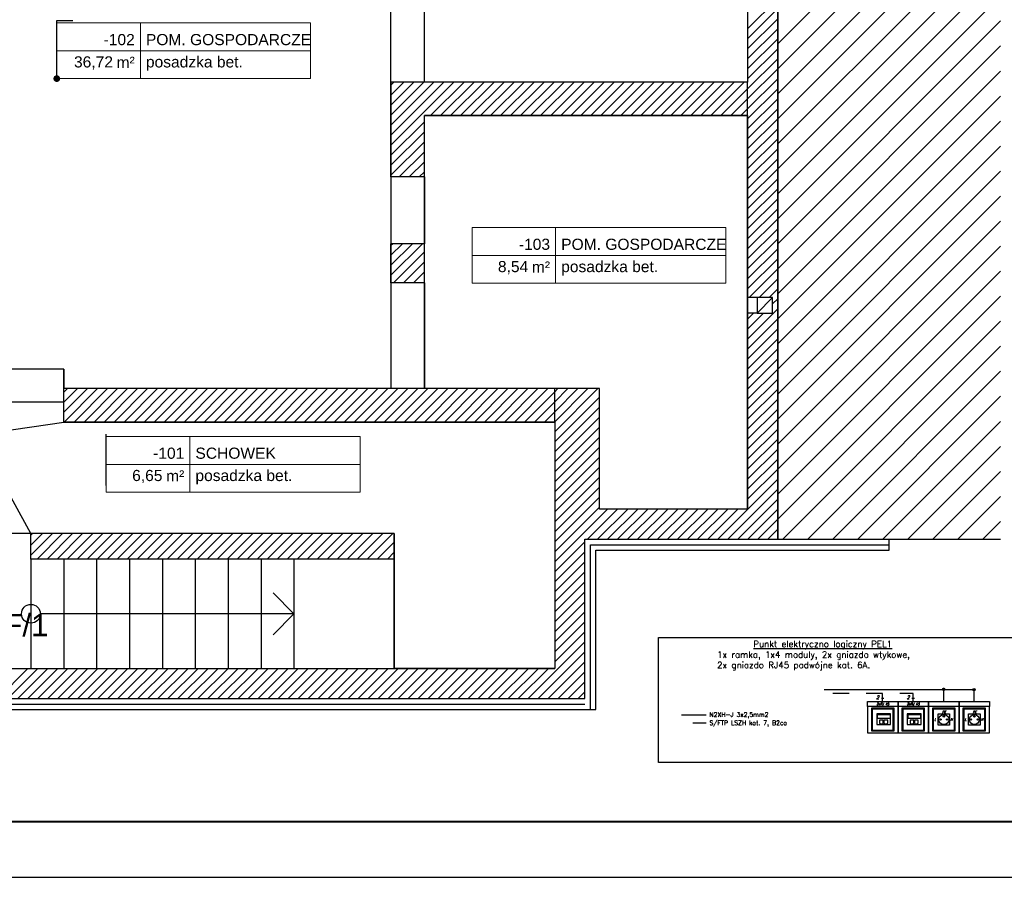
# Model space of a CAD drawing. Header units: millimetres. Extents: x 22250 to 51280, y -5012 to 7692.
# Tile 151 of 182: x 45460 to 46344, y 4722 to 5491. Entities that reach past the tile are written whole.
import ezdxf
from ezdxf import colors
from ezdxf.entities.mleader import LeaderData, LeaderLine
from ezdxf.enums import TextEntityAlignment as Align
from ezdxf.math import Vec2, Vec3

# ---------------------------------------------------------------- set-up
doc = ezdxf.new("R2010")
doc.units = ezdxf.units.MM
doc.linetypes.add('ACAD_ISO03W100', pattern=[30, 12, -18])
for name, color, linetype in [('E-Gniazda', 7, 'Continuous'), ('E_Gniazda', 1, 'Continuous'), ('E_podklad', 252, 'Continuous')]:
    doc.layers.add(name, color=color, linetype=linetype)
doc.layers.add('E_CCTV', color=3, linetype='Continuous', lineweight=40)
doc.styles.add('ARIAL', font='arial.ttf')
doc.styles.add('el', font='simplex.shx', dxfattribs={"width": 0.75, "oblique": 15})
doc.styles.get("Standard").update_dxf_attribs({"font": 'arial.ttf'})
doc.linetypes.add('BATTING', pattern='A,0.0001,-0.1,[134,ltypeshp.shx,S=0.1,R=0,X=-0.1,Y=0],-0.2,[134,ltypeshp.shx,S=0.1,R=180,X=0.1,Y=0],-0.1', length=0.4001)

# ---------------------------------------------------------------- blocks, each defined once
blk = doc.blocks.new('*U196')
at = {"lineweight": 5}
for p, q in [((-75, -25), (-75, 25)), ((-75, 25), (0, 25)), ((0, 0), (0, 25)), ((0, 25), (152.71, 25)), ((152.71, 25), (152.71, -25)), ((-75, -25), (0, -25)), ((152.71, -25), (0, -25))]:
    blk.add_line(p, q, dxfattribs=at)
at = {"lineweight": 5, "ltscale": 18.5}
for p, q in [((0, 25), (0, -25)), ((-75, 0), (152.71, 0))]:
    blk.add_line(p, q, dxfattribs=at)
at = {"lineweight": 5, "ltscale": 18.5, "insert": (-5, -10.38), "char_height": 10, "attachment_point": 6, "style": 'ARIAL'}
blk.add_mtext('\\A1;m²', dxfattribs=at)
at = {"lineweight": 5, "style": 'ARIAL'}
blk.add_attdef('1NR', text='', height=10, dxfattribs=at).set_placement((-5, 5), align=Align.RIGHT)
blk.add_attdef('2POM', (5, 5), '', height=10, dxfattribs=at)
blk.add_attdef('4PL2', text='', height=10, dxfattribs=at).set_placement((-24.57, -5), align=Align.TOP_RIGHT)
blk.add_attdef('3POS', text='', height=10, dxfattribs=at).set_placement((5, -5), align=Align.TOP_LEFT)
blk = doc.blocks.new('_Dot')
at = {"color": 0, "linetype": 'ByBlock', "lineweight": -2}
blk.add_line((-0.5, 0), (-1, 0), dxfattribs=at)
at = {"color": 0, "linetype": 'ByBlock', "const_width": 0.5}
blk.add_lwpolyline([(-0.25, 0, 1), (0.25, 0, 1)], format="xyb", close=True, dxfattribs=at)
blk = doc.blocks.new('*U566')
blk.add_lwpolyline([(-42, 0), (0, 0), (0, 29.7), (-42, 29.7)], close=True)
at = {"lineweight": 40}
blk.add_lwpolyline([(-39, 1), (-1, 1), (-1, 28.7), (-39, 28.7)], close=True, dxfattribs=at)
blk = doc.blocks.new('el - gn data')
for points in [[(0, 247), (241.5, 247), (241.5, 207.4), (0, 207.4)], [(0, 207.4), (0, 0), (241.5, 0), (241.5, 207.4)], [(31.1, 193.4), (31.1, 14), (210.4, 14), (210.4, 193.4)], [(37.1, 187.4), (37.1, 20), (204.4, 20), (204.4, 187.4)]]:
    blk.add_lwpolyline(points, close=True)
at = {"color": 10}
blk.add_lwpolyline([(165.8, 148.7), (165.8, 58.7), (75.8, 58.7), (75.8, 148.7)], close=True, dxfattribs=at)
for centre, radius in [((120.8, 103.7), 39.8), ((95.6, 104.7), 5.36), ((121.2, 129.2), 6.12), ((146.9, 104.7), 5.36)]:
    blk.add_circle(centre, radius, dxfattribs=at)
at = {"color": 3, "style": 'el', "oblique": 15, "width": 0.85}
for s, p in [('PE', (123.2, 163.9)), ('L', (52.9, 104.1)), ('N', (181.6, 104.1))]:
    blk.add_text(s, height=20, rotation=359.99755, dxfattribs=at).set_placement(p, align=Align.MIDDLE_CENTER)
blk = doc.blocks.new('el - gn 2x RJ45')
for points in [[(0, 247), (241.5, 247), (241.5, 207.4), (0, 207.4)], [(0, 207.4), (0, 0), (241.5, 0), (241.5, 207.4)], [(31.1, 193.4), (31.1, 14), (210.4, 14), (210.4, 193.4)], [(37.1, 187.4), (37.1, 20), (204.4, 20), (204.4, 187.4)], [(73, 64.2), (182.7, 64.2), (182.7, 149.2), (73, 149.2)], [(79, 113.2), (79, 143.2), (178.1, 143.2), (178.1, 113.2)], [(124.9, 73.6), (124.9, 99.6), (94.9, 99.6), (94.9, 73.6), (101.9, 73.6), (101.9, 69.6), (117.9, 69.6), (117.9, 73.6)], [(159.6, 73.7), (159.6, 99.7), (129.6, 99.7), (129.6, 73.7), (136.6, 73.7), (136.6, 69.7), (152.6, 69.7), (152.6, 73.7)]]:
    blk.add_lwpolyline(points, close=True)
at = {"color": 3, "style": 'el', "oblique": 15, "width": 0.85}
blk.add_text('2xRJ 45', height=20, rotation=359.99755, dxfattribs=at).set_placement((120.8, 227.2), align=Align.MIDDLE_CENTER)
blk = doc.blocks.new('el - puszka')
at = {"ltscale": 50}
blk.add_hatch(color=256, dxfattribs=at).paths.add_polyline_path([(4.6, 0, 1), (-4.6, 0, 1)])
blk.add_circle((0, 0), 4.59, dxfattribs=at)
blk = doc.blocks.new('el - ilosc torow')
at = {"ltscale": 2}
blk.add_line((-4.8, 0), (4.8, 0), dxfattribs=at)
at = {"ltscale": 3, "style": 'el', "oblique": 15, "width": 0.85}
blk.add_attdef('ILOSC_TOROW', (-14.4, 7.3), '', height=15, dxfattribs=at)

msp = doc.modelspace()

# ---------------------------------------------------------------- linework, layer by layer
at = {"layer": 'E_Gniazda'}
for p, q in [((46182.08, 4890.45), (46316.4, 4890.45)), ((46289.31, 4879.59), (46289.31, 4890.48)), ((46316.58, 4879.57), (46316.58, 4890.45)), ((46053.86, 4867.76), (46076.02, 4867.76))]:
    msp.add_line(p, q, dxfattribs=at)
at = {"layer": 'E_Gniazda', "linetype": 'ACAD_ISO03W100'}
msp.add_line((46076.02, 4860.19), (46053.86, 4860.19), dxfattribs=at)
at = {"layer": 'E_Gniazda', "ltscale": 3}
msp.add_lwpolyline([(46033.47, 4937.13), (46360.43, 4937.13), (46360.43, 4824.87), (46033.47, 4824.87)], close=True, dxfattribs=at)
at = {"layer": 'E_Gniazda', "linetype": 'ACAD_ISO03W100'}
for points in [[(46261.81, 4879.57), (46261.81, 4886.83), (46182.08, 4886.83)], [(46234.43, 4879.57), (46234.43, 4886.83), (46182.08, 4886.83)]]:
    msp.add_lwpolyline(points, dxfattribs=at)
at = {"layer": 'E_podklad', "ltscale": 2}
for p, q in [((46140.26, 5765.29), (46140.26, 5025.29)), ((46140.26, 5025.29), (46140.26, 5765.29)), ((45793.26, 5435.29), (45793.26, 5738.29)), ((45823.26, 5435.29), (45823.26, 5738.29)), ((46113.26, 5738.29), (46113.26, 5435.29)), ((46113.26, 5738.29), (46113.26, 5435.29)), ((46113.26, 5435.29), (45793.26, 5435.29)), ((45793.26, 5350.29), (45793.26, 5435.29)), ((45793.26, 5435.29), (45793.26, 5160.29)), ((46113.26, 5435.29), (45793.26, 5435.29)), ((46113.26, 5052.29), (46113.26, 5435.29)), ((46113.26, 5405.29), (45823.26, 5405.29)), ((45823.26, 5350.29), (45823.26, 5405.29)), ((45823.26, 5405.29), (46113.26, 5405.29)), ((45823.26, 5160.29), (45823.26, 5405.29)), ((46113.26, 5405.29), (46113.26, 5052.29)), ((45823.26, 5350.29), (45793.26, 5350.29)), ((45793.26, 5350.29), (45793.26, 5290.29)), ((45823.26, 5350.29), (45823.26, 5290.29)), ((45793.26, 5255.29), (45793.26, 5290.29)), ((45823.26, 5290.29), (45793.26, 5290.29)), ((45823.26, 5255.29), (45823.26, 5290.29)), ((45823.26, 5255.29), (45793.26, 5255.29)), ((45793.26, 5255.29), (45793.26, 5160.29)), ((45823.26, 5255.29), (45823.26, 5160.29)), ((45499.76, 5177.79), (45320.26, 5177.79)), ((45499.76, 5177.79), (45320.26, 5177.79)), ((45499.76, 5177.79), (45499.76, 5160.29)), ((45499.76, 5160.29), (45499.76, 5177.79)), ((45980.26, 5160.29), (45499.76, 5160.29)), ((45499.76, 5130.29), (45499.76, 5160.29)), ((45793.26, 5160.29), (45499.76, 5160.29)), ((45980.26, 5160.29), (45823.26, 5160.29)), ((45940.26, 5130.29), (45940.26, 5160.29)), ((45980.26, 5052.29), (45980.26, 5160.29)), ((45980.26, 5052.29), (45980.26, 5160.29)), ((45499.76, 5148.29), (45320.26, 5148.29)), ((45421.49, 5118.79), (45499.76, 5130.29)), ((45940.26, 5130.29), (45499.76, 5130.29)), ((45499.76, 5130.29), (45940.26, 5130.29)), ((45940.26, 5130.29), (45940.26, 4909.29)), ((45940.26, 5130.29), (45940.26, 4909.29)), ((45470.26, 5030.29), (45421.49, 5118.79)), ((45470.26, 5030.29), (45421.49, 5118.79)), ((46113.26, 5052.29), (45980.26, 5052.29)), ((46113.26, 5052.29), (45980.26, 5052.29)), ((45470.26, 5030.29), (45320.26, 5030.29)), ((45473.26, 5030.29), (45470.26, 5030.29)), ((45470.26, 5007.29), (45470.26, 5030.29)), ((45796.26, 5030.29), (45470.26, 5030.29)), ((45796.26, 5030.29), (45473.26, 5030.29)), ((45796.26, 5030.29), (45796.26, 4909.29)), ((45796.26, 4909.29), (45796.26, 5030.29)), ((45967.26, 4882.29), (45967.26, 5025.29)), ((45967.26, 5025.29), (46140.26, 5025.29)), ((46140.26, 5025.29), (46340.26, 5025.29)), ((46240.26, 5015.29), (46240.26, 5025.29)), ((45977.26, 4872.29), (45977.26, 5015.29)), ((45977.26, 5015.29), (46240.26, 5015.29)), ((45796.26, 5007.29), (45470.26, 5007.29)), ((45470.26, 5007.29), (45470.26, 4909.29)), ((45499.76, 5007.29), (45499.76, 4909.29)), ((45529.26, 5007.29), (45529.26, 4909.29)), ((45558.76, 5007.29), (45558.76, 4909.29)), ((45588.26, 5007.29), (45588.26, 4909.29)), ((45617.76, 5007.29), (45617.76, 4909.29)), ((45647.26, 5007.29), (45647.26, 4909.29)), ((45676.76, 5007.29), (45676.76, 4909.29)), ((45706.26, 5007.29), (45706.26, 4909.29)), ((45320.26, 4909.29), (45796.26, 4909.29)), ((45940.26, 4909.29), (45796.26, 4909.29)), ((45796.26, 4909.29), (45940.26, 4909.29)), ((45293.26, 4882.29), (45967.26, 4882.29)), ((45283.26, 4872.29), (45977.26, 4872.29))]:
    msp.add_line(p, q, dxfattribs=at)
at = {"layer": 'E_podklad', "linetype": 'Continuous', "ltscale": 2, "transparency": 33554534}
for p, q in [((46140.26, 5469.75), (46340.26, 5669.75)), ((46140.26, 5447.3), (46340.26, 5647.3)), ((46140.26, 5424.85), (46340.26, 5624.85)), ((46140.26, 5402.4), (46340.26, 5602.4)), ((46140.26, 5379.95), (46340.26, 5579.95)), ((46140.26, 5357.5), (46340.26, 5557.5)), ((46140.26, 5335.05), (46340.26, 5535.05)), ((46140.26, 5312.6), (46340.26, 5512.6)), ((46140.26, 5290.15), (46340.26, 5490.15)), ((46140.26, 5267.7), (46340.26, 5467.7)), ((46140.26, 5245.25), (46340.26, 5445.25)), ((46140.26, 5222.8), (46340.26, 5422.8)), ((46140.26, 5200.35), (46340.26, 5400.35)), ((46140.26, 5177.89), (46340.26, 5377.89)), ((46140.26, 5155.44), (46340.26, 5355.44)), ((46140.26, 5132.99), (46340.26, 5332.99)), ((46140.26, 5110.54), (46340.26, 5310.54)), ((46140.26, 5088.09), (46340.26, 5288.09)), ((46140.26, 5065.64), (46340.26, 5265.64)), ((46140.26, 5043.19), (46340.26, 5243.19)), ((46144.81, 5025.29), (46340.26, 5220.74)), ((46167.26, 5025.29), (46340.26, 5198.29)), ((46189.71, 5025.29), (46340.26, 5175.84)), ((46212.16, 5025.29), (46340.26, 5153.39)), ((46234.61, 5025.29), (46340.26, 5130.94)), ((46257.06, 5025.29), (46340.26, 5108.49)), ((46279.52, 5025.29), (46340.26, 5086.04)), ((46301.97, 5025.29), (46340.26, 5063.59)), ((46324.42, 5025.29), (46340.26, 5041.14))]:
    msp.add_line(p, q, dxfattribs=at)
at = {"layer": 'E_podklad', "linetype": 'Continuous'}
for p, q in [((46113.26, 5483.16), (46140.26, 5510.16)), ((46113.26, 5474.18), (46140.26, 5501.18)), ((46113.26, 5465.2), (46140.26, 5492.2)), ((46113.26, 5456.22), (46140.26, 5483.22)), ((46113.26, 5447.24), (46140.26, 5474.24)), ((46113.26, 5438.26), (46140.26, 5465.26)), ((46113.26, 5429.28), (46140.26, 5456.28)), ((46113.26, 5420.3), (46140.26, 5447.3)), ((45793.26, 5432.57), (45795.98, 5435.29)), ((45793.26, 5423.59), (45804.96, 5435.29)), ((45793.26, 5414.61), (45813.94, 5435.29)), ((45793.26, 5405.63), (45822.92, 5435.29)), ((45793.26, 5396.65), (45831.9, 5435.29)), ((45793.26, 5387.67), (45840.88, 5435.29)), ((45793.26, 5378.69), (45849.86, 5435.29)), ((45828.84, 5405.29), (45858.84, 5435.29)), ((45837.82, 5405.29), (45867.82, 5435.29)), ((45846.8, 5405.29), (45876.8, 5435.29)), ((45855.78, 5405.29), (45885.78, 5435.29)), ((45864.76, 5405.29), (45894.76, 5435.29)), ((45873.74, 5405.29), (45903.74, 5435.29)), ((45882.72, 5405.29), (45912.72, 5435.29)), ((45891.7, 5405.29), (45921.7, 5435.29)), ((45900.68, 5405.29), (45930.68, 5435.29)), ((45909.66, 5405.29), (45939.66, 5435.29)), ((45918.64, 5405.29), (45948.64, 5435.29)), ((45927.62, 5405.29), (45957.62, 5435.29)), ((45936.6, 5405.29), (45966.6, 5435.29)), ((45945.58, 5405.29), (45975.58, 5435.29)), ((45954.57, 5405.29), (45984.57, 5435.29)), ((45963.55, 5405.29), (45993.55, 5435.29)), ((45972.53, 5405.29), (46002.53, 5435.29)), ((45981.51, 5405.29), (46011.51, 5435.29)), ((45990.49, 5405.29), (46020.49, 5435.29)), ((45999.47, 5405.29), (46029.47, 5435.29)), ((46008.45, 5405.29), (46038.45, 5435.29)), ((46017.43, 5405.29), (46047.43, 5435.29)), ((46026.41, 5405.29), (46056.41, 5435.29)), ((46035.39, 5405.29), (46065.39, 5435.29)), ((46044.37, 5405.29), (46074.37, 5435.29)), ((46053.35, 5405.29), (46083.35, 5435.29)), ((46062.33, 5405.29), (46092.33, 5435.29)), ((46071.31, 5405.29), (46101.31, 5435.29)), ((46080.29, 5405.29), (46110.29, 5435.29)), ((46113.26, 5411.32), (46140.26, 5438.32)), ((46089.27, 5405.29), (46113.26, 5429.28)), ((46113.26, 5402.34), (46140.26, 5429.34)), ((46098.25, 5405.29), (46113.26, 5420.3)), ((46113.26, 5393.36), (46140.26, 5420.36)), ((46107.23, 5405.29), (46113.26, 5411.32)), ((46113.26, 5384.38), (46140.26, 5411.38)), ((45793.26, 5369.71), (45823.26, 5399.71)), ((46113.26, 5375.4), (46140.26, 5402.4)), ((45793.26, 5360.73), (45823.26, 5390.73)), ((46113.26, 5366.42), (46140.26, 5393.42)), ((45793.26, 5351.75), (45823.26, 5381.75)), ((46113.26, 5357.44), (46140.26, 5384.44)), ((45800.78, 5350.29), (45823.26, 5372.77)), ((46113.26, 5348.46), (46140.26, 5375.46)), ((45809.76, 5350.29), (45823.26, 5363.79)), ((46113.26, 5339.48), (46140.26, 5366.48)), ((45818.74, 5350.29), (45823.26, 5354.81)), ((46113.26, 5330.5), (46140.26, 5357.5)), ((46113.26, 5321.52), (46140.26, 5348.52)), ((46113.26, 5312.54), (46140.26, 5339.54)), ((46113.26, 5303.56), (46140.26, 5330.56)), ((46113.26, 5294.58), (46140.26, 5321.58)), ((46113.26, 5285.6), (46140.26, 5312.6)), ((46113.26, 5276.62), (46140.26, 5303.62)), ((46113.26, 5267.64), (46140.26, 5294.64)), ((45793.26, 5288.89), (45794.66, 5290.29)), ((45793.26, 5279.91), (45803.64, 5290.29)), ((45793.26, 5270.93), (45812.62, 5290.29)), ((45793.26, 5261.95), (45821.6, 5290.29)), ((45795.58, 5255.29), (45823.26, 5282.97)), ((46113.26, 5258.66), (46140.26, 5285.66)), ((45804.57, 5255.29), (45823.26, 5273.99)), ((46113.26, 5249.68), (46140.26, 5276.68)), ((46114.61, 5242.05), (46140.26, 5267.7)), ((45813.55, 5255.29), (45823.26, 5265.01)), ((46123.59, 5242.05), (46140.26, 5258.72)), ((45822.53, 5255.29), (45823.26, 5256.03)), ((46132.57, 5242.05), (46140.26, 5249.74)), ((46135.76, 5236.26), (46140.26, 5240.76)), ((46113.26, 5204.78), (46140.26, 5231.78)), ((46113.26, 5222.74), (46118.57, 5228.05)), ((46113.26, 5213.76), (46127.55, 5228.05)), ((46113.26, 5195.8), (46140.26, 5222.8)), ((46113.26, 5186.82), (46140.26, 5213.82)), ((46113.26, 5177.84), (46140.26, 5204.84)), ((46113.26, 5168.86), (46140.26, 5195.86)), ((46113.26, 5159.88), (46140.26, 5186.88)), ((46113.26, 5150.89), (46140.26, 5177.89)), ((46113.26, 5141.91), (46140.26, 5168.91)), ((45499.76, 5157.03), (45503.02, 5160.29)), ((45499.76, 5148.05), (45512, 5160.29)), ((45499.76, 5139.07), (45520.98, 5160.29)), ((45499.96, 5130.29), (45529.96, 5160.29)), ((45508.94, 5130.29), (45538.94, 5160.29)), ((45517.92, 5130.29), (45547.92, 5160.29)), ((45526.9, 5130.29), (45556.9, 5160.29)), ((45535.88, 5130.29), (45565.88, 5160.29)), ((45544.86, 5130.29), (45574.86, 5160.29)), ((45553.84, 5130.29), (45583.84, 5160.29)), ((45562.82, 5130.29), (45592.82, 5160.29)), ((45571.8, 5130.29), (45601.8, 5160.29)), ((45580.78, 5130.29), (45610.78, 5160.29)), ((45589.76, 5130.29), (45619.76, 5160.29)), ((45598.74, 5130.29), (45628.74, 5160.29)), ((45607.72, 5130.29), (45637.72, 5160.29)), ((45616.7, 5130.29), (45646.7, 5160.29)), ((45625.68, 5130.29), (45655.68, 5160.29)), ((45634.66, 5130.29), (45664.66, 5160.29)), ((45643.64, 5130.29), (45673.64, 5160.29)), ((45652.62, 5130.29), (45682.62, 5160.29)), ((45661.6, 5130.29), (45691.6, 5160.29)), ((45670.58, 5130.29), (45700.58, 5160.29)), ((45679.57, 5130.29), (45709.57, 5160.29)), ((45688.55, 5130.29), (45718.55, 5160.29)), ((45697.53, 5130.29), (45727.53, 5160.29)), ((45706.51, 5130.29), (45736.51, 5160.29)), ((45715.49, 5130.29), (45745.49, 5160.29)), ((45724.47, 5130.29), (45754.47, 5160.29)), ((45733.45, 5130.29), (45763.45, 5160.29)), ((45742.43, 5130.29), (45772.43, 5160.29)), ((45751.41, 5130.29), (45781.41, 5160.29)), ((45760.39, 5130.29), (45790.39, 5160.29)), ((45769.37, 5130.29), (45799.37, 5160.29)), ((45778.35, 5130.29), (45808.35, 5160.29)), ((45787.33, 5130.29), (45817.33, 5160.29)), ((45796.31, 5130.29), (45826.31, 5160.29)), ((45805.29, 5130.29), (45835.29, 5160.29)), ((45814.27, 5130.29), (45844.27, 5160.29)), ((45823.25, 5130.29), (45853.25, 5160.29)), ((45832.23, 5130.29), (45862.23, 5160.29)), ((45841.21, 5130.29), (45871.21, 5160.29)), ((45850.19, 5130.29), (45880.19, 5160.29)), ((45859.17, 5130.29), (45889.17, 5160.29)), ((45868.15, 5130.29), (45898.15, 5160.29)), ((45877.13, 5130.29), (45907.13, 5160.29)), ((45886.11, 5130.29), (45916.11, 5160.29)), ((45895.09, 5130.29), (45925.09, 5160.29)), ((45904.07, 5130.29), (45934.07, 5160.29)), ((45940.26, 5157.5), (45943.05, 5160.29)), ((45940.26, 5148.52), (45952.03, 5160.29)), ((45940.26, 5139.54), (45961.01, 5160.29)), ((45940.26, 5130.56), (45969.99, 5160.29)), ((45940.26, 5121.58), (45978.97, 5160.29)), ((46113.26, 5132.93), (46140.26, 5159.93)), ((45913.05, 5130.29), (45940.26, 5157.5)), ((45940.26, 5112.6), (45980.26, 5152.6)), ((46113.26, 5123.95), (46140.26, 5150.95)), ((45922.03, 5130.29), (45940.26, 5148.52)), ((45940.26, 5103.62), (45980.26, 5143.62)), ((46113.26, 5114.97), (46140.26, 5141.97)), ((45931.01, 5130.29), (45940.26, 5139.54)), ((45940.26, 5094.64), (45980.26, 5134.64)), ((46113.26, 5105.99), (46140.26, 5132.99)), ((45939.99, 5130.29), (45940.26, 5130.56)), ((45940.26, 5085.66), (45980.26, 5125.66)), ((46113.26, 5097.01), (46140.26, 5124.01)), ((45940.26, 5076.68), (45980.26, 5116.68)), ((46113.26, 5088.03), (46140.26, 5115.03)), ((45940.26, 5067.7), (45980.26, 5107.7)), ((45940.26, 5058.72), (45980.26, 5098.72)), ((46113.26, 5079.05), (46140.26, 5106.05)), ((45940.26, 5049.74), (45980.26, 5089.74)), ((46113.26, 5070.07), (46140.26, 5097.07)), ((45940.26, 5040.76), (45980.26, 5080.76)), ((46113.26, 5061.09), (46140.26, 5088.09)), ((45940.26, 5031.78), (45980.26, 5071.78)), ((46086.44, 5025.29), (46140.26, 5079.11)), ((45940.26, 5022.8), (45980.26, 5062.8)), ((46095.42, 5025.29), (46140.26, 5070.13)), ((45940.26, 5013.82), (45980.26, 5053.82)), ((46104.4, 5025.29), (46140.26, 5061.15)), ((45940.26, 5004.84), (45987.72, 5052.29)), ((45969.7, 5025.29), (45996.7, 5052.29)), ((45978.68, 5025.29), (46005.68, 5052.29)), ((45987.66, 5025.29), (46014.66, 5052.29)), ((45996.64, 5025.29), (46023.64, 5052.29)), ((46005.62, 5025.29), (46032.62, 5052.29)), ((46014.6, 5025.29), (46041.6, 5052.29)), ((46023.58, 5025.29), (46050.58, 5052.29)), ((46032.56, 5025.29), (46059.56, 5052.29)), ((46041.54, 5025.29), (46068.54, 5052.29)), ((46050.52, 5025.29), (46077.52, 5052.29)), ((46059.5, 5025.29), (46086.5, 5052.29)), ((46068.48, 5025.29), (46095.48, 5052.29)), ((46077.46, 5025.29), (46104.46, 5052.29)), ((46113.38, 5025.29), (46140.26, 5052.17)), ((46122.36, 5025.29), (46140.26, 5043.19)), ((45470.26, 5028.75), (45471.8, 5030.29)), ((45470.26, 5019.77), (45480.78, 5030.29)), ((45470.26, 5010.79), (45489.76, 5030.29)), ((45475.74, 5007.29), (45498.74, 5030.29)), ((45484.72, 5007.29), (45507.72, 5030.29)), ((45493.7, 5007.29), (45516.7, 5030.29)), ((45502.68, 5007.29), (45525.68, 5030.29)), ((45511.66, 5007.29), (45534.66, 5030.29)), ((45520.64, 5007.29), (45543.64, 5030.29)), ((45529.62, 5007.29), (45552.62, 5030.29)), ((45538.6, 5007.29), (45561.6, 5030.29)), ((45547.58, 5007.29), (45570.58, 5030.29)), ((45556.57, 5007.29), (45579.57, 5030.29)), ((45565.55, 5007.29), (45588.55, 5030.29)), ((45574.53, 5007.29), (45597.53, 5030.29)), ((45583.51, 5007.29), (45606.51, 5030.29)), ((45592.49, 5007.29), (45615.49, 5030.29)), ((45601.47, 5007.29), (45624.47, 5030.29)), ((45610.45, 5007.29), (45633.45, 5030.29)), ((45619.43, 5007.29), (45642.43, 5030.29)), ((45628.41, 5007.29), (45651.41, 5030.29)), ((45637.39, 5007.29), (45660.39, 5030.29)), ((45646.37, 5007.29), (45669.37, 5030.29)), ((45655.35, 5007.29), (45678.35, 5030.29)), ((45664.33, 5007.29), (45687.33, 5030.29)), ((45673.31, 5007.29), (45696.31, 5030.29)), ((45682.29, 5007.29), (45705.29, 5030.29)), ((45691.27, 5007.29), (45714.27, 5030.29)), ((45700.25, 5007.29), (45723.25, 5030.29)), ((45709.23, 5007.29), (45732.23, 5030.29)), ((45718.21, 5007.29), (45741.21, 5030.29)), ((45727.19, 5007.29), (45750.19, 5030.29)), ((45736.17, 5007.29), (45759.17, 5030.29)), ((45745.15, 5007.29), (45768.15, 5030.29)), ((45754.13, 5007.29), (45777.13, 5030.29)), ((45763.11, 5007.29), (45786.11, 5030.29)), ((45772.09, 5007.29), (45795.09, 5030.29)), ((46131.34, 5025.29), (46140.26, 5034.21)), ((45781.07, 5007.29), (45796.26, 5022.48)), ((45940.26, 4995.86), (45967.26, 5022.86)), ((45790.05, 5007.29), (45796.26, 5013.5)), ((45940.26, 4986.88), (45967.26, 5013.88)), ((45940.26, 4977.89), (45967.26, 5004.89)), ((45940.26, 4968.91), (45967.26, 4995.91)), ((45940.26, 4959.93), (45967.26, 4986.93)), ((45940.26, 4950.95), (45967.26, 4977.95)), ((45940.26, 4941.97), (45967.26, 4968.97)), ((45940.26, 4932.99), (45967.26, 4959.99)), ((45940.26, 4924.01), (45967.26, 4951.01)), ((45940.26, 4915.03), (45967.26, 4942.03)), ((45916.5, 4882.29), (45967.26, 4933.05)), ((45925.48, 4882.29), (45967.26, 4924.07)), ((45934.46, 4882.29), (45967.26, 4915.09)), ((45440.55, 4882.29), (45467.55, 4909.29)), ((45449.53, 4882.29), (45476.53, 4909.29)), ((45458.51, 4882.29), (45485.51, 4909.29)), ((45467.49, 4882.29), (45494.49, 4909.29)), ((45476.47, 4882.29), (45503.47, 4909.29)), ((45485.45, 4882.29), (45512.45, 4909.29)), ((45494.43, 4882.29), (45521.43, 4909.29)), ((45503.41, 4882.29), (45530.41, 4909.29)), ((45512.39, 4882.29), (45539.39, 4909.29)), ((45521.37, 4882.29), (45548.37, 4909.29)), ((45530.35, 4882.29), (45557.35, 4909.29)), ((45539.33, 4882.29), (45566.33, 4909.29)), ((45548.31, 4882.29), (45575.31, 4909.29)), ((45557.29, 4882.29), (45584.29, 4909.29)), ((45566.27, 4882.29), (45593.27, 4909.29)), ((45575.25, 4882.29), (45602.25, 4909.29)), ((45584.23, 4882.29), (45611.23, 4909.29)), ((45593.21, 4882.29), (45620.21, 4909.29)), ((45602.19, 4882.29), (45629.19, 4909.29)), ((45611.17, 4882.29), (45638.17, 4909.29)), ((45620.15, 4882.29), (45647.15, 4909.29)), ((45629.13, 4882.29), (45656.13, 4909.29)), ((45638.11, 4882.29), (45665.11, 4909.29)), ((45647.09, 4882.29), (45674.09, 4909.29)), ((45656.07, 4882.29), (45683.07, 4909.29)), ((45665.05, 4882.29), (45692.05, 4909.29)), ((45674.03, 4882.29), (45701.03, 4909.29)), ((45683.01, 4882.29), (45710.01, 4909.29)), ((45691.99, 4882.29), (45718.99, 4909.29)), ((45700.97, 4882.29), (45727.97, 4909.29)), ((45709.95, 4882.29), (45736.95, 4909.29)), ((45718.93, 4882.29), (45745.93, 4909.29)), ((45727.91, 4882.29), (45754.91, 4909.29)), ((45736.89, 4882.29), (45763.89, 4909.29)), ((45745.87, 4882.29), (45772.87, 4909.29)), ((45754.85, 4882.29), (45781.85, 4909.29)), ((45763.83, 4882.29), (45790.83, 4909.29)), ((45772.81, 4882.29), (45799.81, 4909.29)), ((45781.8, 4882.29), (45808.8, 4909.29)), ((45790.78, 4882.29), (45817.78, 4909.29)), ((45799.76, 4882.29), (45826.76, 4909.29)), ((45808.74, 4882.29), (45835.74, 4909.29)), ((45817.72, 4882.29), (45844.72, 4909.29)), ((45826.7, 4882.29), (45853.7, 4909.29)), ((45835.68, 4882.29), (45862.68, 4909.29)), ((45844.66, 4882.29), (45871.66, 4909.29)), ((45853.64, 4882.29), (45880.64, 4909.29)), ((45862.62, 4882.29), (45889.62, 4909.29)), ((45871.6, 4882.29), (45898.6, 4909.29)), ((45880.58, 4882.29), (45907.58, 4909.29)), ((45889.56, 4882.29), (45916.56, 4909.29)), ((45898.54, 4882.29), (45925.54, 4909.29)), ((45907.52, 4882.29), (45934.52, 4909.29)), ((45943.44, 4882.29), (45967.26, 4906.11)), ((45952.42, 4882.29), (45967.26, 4897.13)), ((45961.4, 4882.29), (45967.26, 4888.15))]:
    msp.add_line(p, q, dxfattribs=at)
at = {"layer": 'E_podklad', "linetype": 'ByBlock', "lineweight": -2}
for p, q in [((45493.45, 5444.43), (45493.45, 5490.43)), ((45537.87, 5073.36), (45537.87, 5119.36))]:
    msp.add_line(p, q, dxfattribs=at)
at = {"layer": 'E_podklad', "lineweight": 5}
for p, q in [((45493.45, 5438.43), (45493.45, 5488.43)), ((45493.45, 5488.43), (45568.45, 5488.43)), ((45568.45, 5463.43), (45568.45, 5488.43)), ((45568.45, 5488.43), (45721.16, 5488.43)), ((45721.16, 5488.43), (45721.16, 5438.43)), ((45493.45, 5438.43), (45568.45, 5438.43)), ((45721.16, 5438.43), (45568.45, 5438.43)), ((45866.03, 5254.79), (45866.03, 5304.79)), ((45866.03, 5304.79), (45941.03, 5304.79)), ((45941.03, 5279.79), (45941.03, 5304.79)), ((45941.03, 5304.79), (46093.74, 5304.79)), ((46093.74, 5304.79), (46093.74, 5254.79)), ((45866.03, 5254.79), (45941.03, 5254.79)), ((46093.74, 5254.79), (45941.03, 5254.79)), ((45537.87, 5067.36), (45537.87, 5117.36)), ((45537.87, 5117.36), (45612.87, 5117.36)), ((45612.87, 5092.36), (45612.87, 5117.36)), ((45612.87, 5117.36), (45765.58, 5117.36)), ((45765.58, 5117.36), (45765.58, 5067.36)), ((45537.87, 5067.36), (45612.87, 5067.36)), ((45765.58, 5067.36), (45612.87, 5067.36))]:
    msp.add_line(p, q, dxfattribs=at)
at = {"layer": 'E_podklad', "lineweight": 5, "ltscale": 18.5}
for p, q in [((45568.45, 5488.43), (45568.45, 5438.43)), ((45493.45, 5463.43), (45721.16, 5463.43)), ((45941.03, 5304.79), (45941.03, 5254.79)), ((45866.03, 5279.79), (46093.74, 5279.79)), ((45612.87, 5117.36), (45612.87, 5067.36)), ((45537.87, 5092.36), (45765.58, 5092.36))]:
    msp.add_line(p, q, dxfattribs=at)
at = {"layer": 'E_podklad', "transparency": 33554559}
for p, q in [((46121.76, 5242.05), (46113.26, 5242.05)), ((46121.76, 5228.05), (46113.26, 5228.05))]:
    msp.add_line(p, q, dxfattribs=at)
at = {"layer": 'E_podklad'}
for p, q in [((46121.76, 5228.05), (46135.76, 5242.05)), ((45706.26, 4958.29), (45687.74, 4977.11)), ((45706.26, 4958.29), (45478.69, 4958.29)), ((45706.26, 4958.29), (45687.74, 4939.47))]:
    msp.add_line(p, q, dxfattribs=at)
at = {"layer": 'E_podklad', "linetype": 'BATTING', "ltscale": 10}
for p, q in [((45972.26, 4872.29), (45972.26, 5020.29)), ((45972.26, 5020.29), (46240.26, 5020.29)), ((45288.26, 4877.29), (45967.26, 4877.29))]:
    msp.add_line(p, q, dxfattribs=at)
at = {"layer": 'E_podklad'}
msp.add_lwpolyline([(46135.76, 5242.05), (46121.76, 5242.05), (46121.76, 5228.05), (46135.76, 5228.05)], close=True, dxfattribs=at)
msp.add_circle((45470.26, 4958.29), 8.43, dxfattribs=at)

# ---------------------------------------------------------------- block references
at = {"xscale": 50, "yscale": 50, "zscale": 50}
msp.add_blockref('*U566', (47046.94, 4721.86), dxfattribs=at)
at = {"layer": 'E-Gniazda', "color": 0, "xscale": 0.1133858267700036, "yscale": 0.1133858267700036, "zscale": 0.1133858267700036}
for name, p in [('el - gn 2x RJ45', (46220.86, 4851.58)), ('el - gn 2x RJ45', (46248.24, 4851.58)), ('el - gn data', (46275.62, 4851.58)), ('el - gn data', (46303.01, 4851.58))]:
    msp.add_blockref(name, p, dxfattribs=at)
at = {"layer": 'E_Gniazda', "xscale": 0.2267716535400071, "yscale": 0.2267716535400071, "zscale": 0.2267716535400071}
for p in [(46289.19, 4890.45), (46289.31, 4890.48), (46316.4, 4890.24)]:
    msp.add_blockref('el - puszka', p, dxfattribs=at)
at = {"layer": 'E_Gniazda', "ltscale": 3}
ref = msp.add_blockref('el - ilosc torow', (46234.43, 4882.43), dxfattribs=dict(at, xscale=0.2267716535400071, yscale=0.2267716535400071, zscale=0.2267716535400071))
ref.add_attrib('ILOSC_TOROW', '2', (46228.66, 4881.58), dxfattribs={"layer": '0', "ltscale": 3, "height": 3.4, "style": 'el', "oblique": 15, "width": 0.85})
ref = msp.add_blockref('el - ilosc torow', (46261.81, 4882.43), dxfattribs=dict(at, xscale=0.2267716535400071, yscale=0.2267716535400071, zscale=0.2267716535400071))
ref.add_attrib('ILOSC_TOROW', '2', (46256.05, 4881.58), dxfattribs={"layer": '0', "ltscale": 3, "height": 3.4, "style": 'el', "oblique": 15, "width": 0.85})
at = {"layer": 'E_podklad'}
for p, values in [((45568.45, 5463.43), {'1NR': '-102', '2POM': 'POM. GOSPODARCZE', '3POS': 'posadzka bet.', '4PL2': '36,72'}), ((45941.03, 5279.79), {'1NR': '-103', '2POM': 'POM. GOSPODARCZE', '3POS': 'posadzka bet.', '4PL2': '8,54'}), ((45612.87, 5092.36), {'1NR': '-101', '2POM': 'SCHOWEK', '3POS': 'posadzka bet.', '4PL2': '6,65'})]:
    msp.add_blockref('*U196', p, dxfattribs=at).add_auto_attribs(values)

# ---------------------------------------------------------------- texts
at = {"layer": 'E_CCTV', "color": 2, "lineweight": -2, "insert": (45360.23, 4958.18), "char_height": 20, "attachment_point": 1}
msp.add_mtext_dynamic_manual_height_columns('KW/-1/F/1', width=9.6093, gutter_width=0.00853, heights=[0], dxfattribs=at)
at = {"layer": 'E_Gniazda', "color": 3, "linetype": 'ByBlock', "insert": (46055.11, 4934.01), "char_height": 5.6693, "width": 264.3893, "attachment_point": 1}
msp.add_mtext('\\pxi11.175;{\\L\\Fsimplex,BIGFONT.SHX|c238;Punkt elektryczno logiczny PEL1\\P\\pi5.4365,l0;\\l1x ramka, 1x4 moduly, 2x gniazdo wtykowe,\\P2x gniazdo RJ45 podwójne kat. 6A. }', dxfattribs=at)
at = {"layer": 'E_Gniazda', "color": 0, "linetype": 'ByBlock', "char_height": 4, "width": 220.9032, "attachment_point": 1}
for s, insert in [('{\\Fsimplex|c238;N2XH-J 3x2,5mm2}', (46079.04, 4869.86)), ('{\\Fsimplex|c0;S/FTP LSZH kat. 7, B2ca}', (46079.04, 4862.44))]:
    msp.add_mtext(s, dxfattribs=dict(at, insert=insert))
at = {"layer": 'E_podklad', "lineweight": 5, "ltscale": 18.5, "char_height": 10, "attachment_point": 6, "style": 'ARIAL'}
for insert in [(45563.45, 5453.05), (45936.03, 5269.41), (45607.87, 5081.98)]:
    msp.add_mtext('\\A1;m²', dxfattribs=dict(at, insert=insert))

# ---------------------------------------------------------------- leaders
at = {"layer": 'E_podklad'}
ml = msp.add_multileader_mtext('Standard', dxfattribs=at)
ml.set_content('', color=256)
ml.set_leader_properties()
ml.set_arrow_properties(name='DOT')
ml.build(insert=Vec2(0, 0))
ml.multileader.update_dxf_attribs({"arrow_head_size": 6})
ctx = ml.context
ctx.base_point, ctx.arrow_head_size, ctx.plane_origin = Vec3(45507.98, 5490.43), 6, Vec3(45291.44, 5956.13)
notes = []
notes.append((ctx, [(0, (1, 1, 0), (45493.45, 5490.43), (1, 0), 14.52, [(0, [(45493.45, 5438.43)], 0, [])])]))
ctx.mtext.insert, ctx.mtext.flow_direction = Vec3(45509.98, 5490.43), 5
for ctx, leaders in notes:
    for number, flags, end, landing, length, lines in leaders:
        leader = LeaderData()
        leader.index, (leader.has_last_leader_line, leader.has_dogleg_vector, leader.attachment_direction) = number, flags
        leader.last_leader_point, leader.dogleg_vector, leader.dogleg_length = Vec3(end), Vec3(landing), length
        for number, points, colour, breaks in lines:
            line = LeaderLine()
            line.index, line.vertices, line.color, line.breaks = number, Vec3.list(points), colors.encode_raw_color(colour), breaks
            leader.lines.append(line)
        ctx.leaders.append(leader)

doc.saveas('drawing.dxf')
